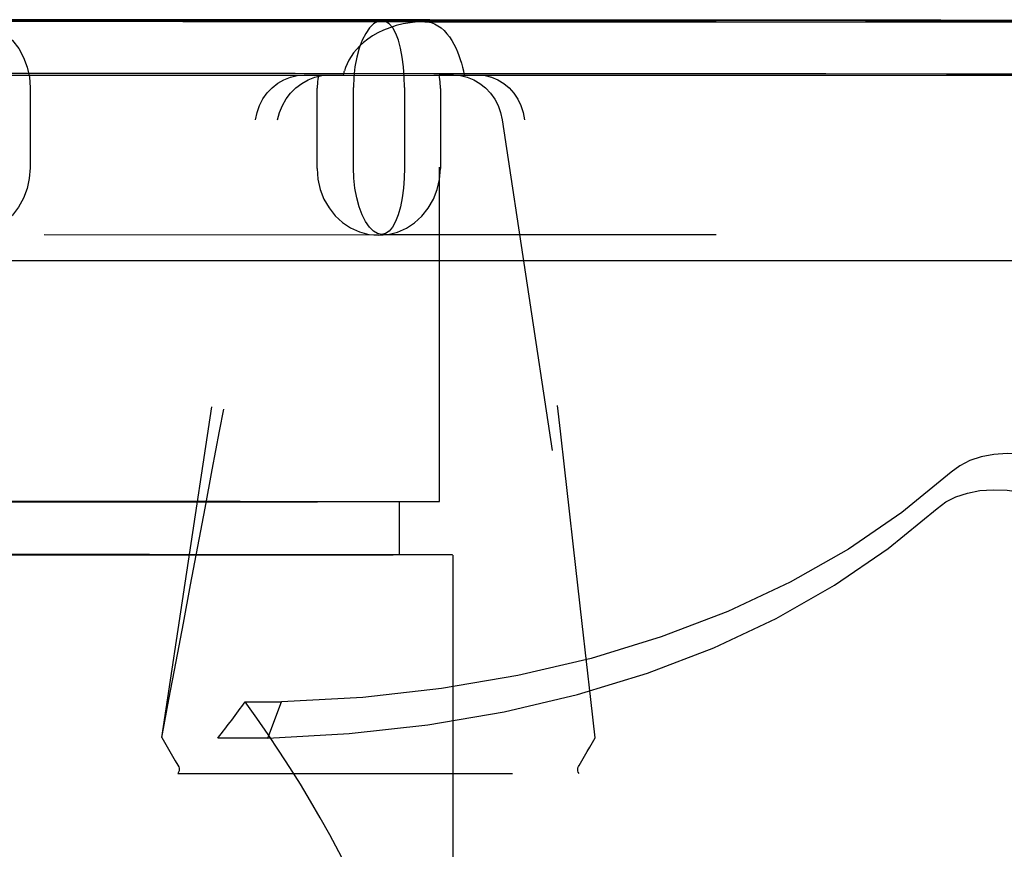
# Model space of a CAD drawing. Header units: inches. Extents: x 0 to 142, y 0 to 92.
# Tile 43 of 65: x 83.97 to 86.28, y 47.6 to 49.54. Entities that reach past the tile are written whole.
import ezdxf

# ---------------------------------------------------------------- set-up
doc = ezdxf.new("R2010")
doc.units = ezdxf.units.IN
doc.header["$LTSCALE"] = 7.824912
doc.header["$MEASUREMENT"] = 0
doc.linetypes.add('HIDDEN', pattern=[0.2, 0.1, -0.1])
doc.layers.get('0').update_dxf_attribs({"linetype": 'CONTINUOUS'})
doc.layers.add('BODY_1PC', color=7, linetype='CONTINUOUS')
doc.layers.add('DEFAULT_2', color=8, linetype='HIDDEN')
doc.styles.get("Standard").update_dxf_attribs({"font": 'arial.ttf'})
doc.dimstyles.new('DIMSTYLE_3', dxfattribs={"dimtxt": 0.627667, "dimasz": 0.836889, "dimexe": 0.09, "dimexo": 0.07, "dimgap": 0.0375, "dimtad": 0, "dimtih": 1, "dimtoh": 1, "dimzin": 4, "dimdsep": 46, "dimtxsty": 'Standard', "dimblk": '_FILLED', "dimblk1": '_FILLED', "dimblk2": '_FILLED', "dimcen": 0.09, "dimazin": 1, "dimtfac": 1, "dimtdec": 3, "dimtofl": 0, "dimtmove": 0, "dimatfit": 3, "dimldrblk": '_FILLED', "dimfxl": 1, "dimtolj": 1, "dimtzin": 4, "dimarcsym": 0})

# ---------------------------------------------------------------- blocks, each defined once
blk = doc.blocks.new('_FILLED')
at = {"color": 0, "linetype": 'ByBlock'}
blk.add_solid([(0, 0), (-1, 0.2), (-1, -0.2)], dxfattribs=at)
blk = doc.blocks.new('*D19')
at = {"layer": 'BODY_1PC', "color": 2, "linetype": 'Continuous'}
for p, q in [((75.1826, 39.7501), (78.8206, 39.7501)), ((88.9756, 39.7501), (85.3376, 39.7501))]:
    blk.add_line(p, q, dxfattribs=at)
at = {"layer": 'BODY_1PC', "color": 2, "linetype": 'Continuous', "xscale": 0.8368889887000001, "yscale": 0.8368889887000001, "zscale": 0.8368889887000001, "rotation": 180}
blk.add_blockref('_FILLED', (75.1826, 39.7501), dxfattribs=at)
at = {"layer": 'BODY_1PC', "color": 2, "linetype": 'Continuous', "xscale": 0.8368889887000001, "yscale": 0.8368889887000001, "zscale": 0.8368889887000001}
blk.add_blockref('_FILLED', (88.9756, 39.7501), dxfattribs=at)
at = {"layer": 'BODY_1PC', "color": 2, "linetype": 'Continuous', "insert": (82.0791, 40.0639), "char_height": 0.627667, "width": 5.889334, "attachment_point": 2, "line_spacing_factor": 0.9}
blk.add_mtext('13.79 USABLE\\PDEPTH', dxfattribs=at)

msp = doc.modelspace()

# ---------------------------------------------------------------- linework, layer by layer
at = {"color": 3, "linetype": 'Continuous'}
msp.add_line((76.3106, 48.9751), (90.1906, 48.9751), dxfattribs=at)
at = {"layer": 'DEFAULT_2', "color": 8, "linetype": 'HIDDEN'}
for p, q in [((84.9215, 49.5343), (83.8569, 49.536)), ((84.4878, 49.537), (84.259, 49.5372)), ((84.677, 49.5368), (84.4878, 49.537)), ((84.8206, 49.5366), (84.677, 49.5368)), ((84.8206, 49.5366), (84.8206, 49.5366)), ((84.8206, 49.5366), (87.3908, 49.5359)), ((84.9213, 49.5343), (85.4567, 49.5341)), ((84.9556, 48.4112), (84.9562, 49.5362)), ((84.6726, 49.4095), (84.6392, 49.4095)), ((84.697, 49.4094), (84.6392, 49.4095)), ((84.731, 49.4094), (84.6726, 49.4095)), ((84.9886, 49.4094), (84.9551, 49.4094)), ((84.9886, 49.4094), (84.9888, 49.4094)), ((84.9888, 49.4094), (85.0466, 49.4093)), ((83.9982, 49.38), (83.9981, 49.192)), ((84.6697, 49.1905), (84.6698, 49.3785)), ((84.7544, 49.1927), (84.7545, 49.3807)), ((84.8739, 49.3805), (84.8738, 49.1925)), ((84.958, 49.3784), (84.9579, 49.1904)), ((84.3062, 47.859), (84.5251, 49.3047)), ((85.1026, 49.3045), (85.3202, 47.8587)), ((84.8204, 49.0366), (87.1314, 49.036)), ((84.8135, 49.0344), (83.8563, 49.036)), ((84.2602, 48.4122), (84.4895, 48.412)), ((84.4895, 48.412), (84.6781, 48.4118)), ((84.6705, 48.411), (84.7832, 48.4111)), ((84.8616, 48.4113), (84.8616, 48.2863)), ((84.5108, 48.287), (84.2777, 48.2872)), ((84.5971, 48.286), (84.4173, 48.286)), ((84.7034, 48.2868), (84.5108, 48.287)), ((84.7335, 48.286), (84.5971, 48.286)), ((84.8491, 48.2866), (84.7034, 48.2868)), ((84.5014, 47.9427), (84.5865, 47.9427)), ((84.554, 47.8579), (84.5865, 47.9427)), ((84.554, 47.8579), (84.4374, 47.8579)), ((84.344, 47.7749), (85.2823, 47.7747))]:
    msp.add_line(p, q, dxfattribs=at)
for points in [[(84.0646, 49.5346), (83.4727, 49.5348), (83.1742, 49.5349), (82.8759, 49.5351), (82.5788, 49.5352)], [(83.7715, 49.5389), (84.3565, 49.5386), (84.6421, 49.5384), (84.9213, 49.5383), (85.1931, 49.5381)], [(84.259, 49.5372), (84.1318, 49.5373), (83.8567, 49.5375)], [(83.8569, 49.536), (83.8794, 49.534), (83.9009, 49.5284), (83.9215, 49.519), (83.9405, 49.5062), (83.9572, 49.4903), (83.9716, 49.4717), (83.983, 49.4508), (83.9914, 49.4281), (83.9964, 49.4046), (83.9982, 49.38)], [(85.248, 49.5383), (84.9331, 49.5385), (84.6099, 49.5387), (83.9447, 49.5391)], [(84.9213, 49.5343), (84.6409, 49.5344), (84.3556, 49.5344), (84.0646, 49.5346)], [(84.9213, 49.5343), (84.9041, 49.5337), (84.8871, 49.5319), (84.8705, 49.5291), (84.8545, 49.5251), (84.8393, 49.5202), (84.8249, 49.5145), (84.8116, 49.5081), (84.7994, 49.501), (84.7884, 49.4936), (84.7784, 49.4858), (84.7695, 49.4777), (84.7617, 49.4695), (84.7549, 49.4612), (84.7489, 49.4527), (84.7439, 49.4443), (84.7397, 49.4359), (84.7362, 49.4274), (84.7335, 49.4191)], [(84.8206, 49.5366), (84.811, 49.5347), (84.8016, 49.5291), (84.7922, 49.5197), (84.7833, 49.5069), (84.7752, 49.491), (84.7681, 49.4724), (84.7624, 49.4515), (84.758, 49.4289), (84.7554, 49.4054), (84.7545, 49.3807)], [(84.8739, 49.3805), (84.8733, 49.4052), (84.8716, 49.4287), (84.8687, 49.4513), (84.8647, 49.4722), (84.8596, 49.4908), (84.8535, 49.5068), (84.8464, 49.5196), (84.8384, 49.529), (84.8299, 49.5346), (84.8206, 49.5366)], [(84.9561, 49.5362), (84.9545, 49.5363), (84.941, 49.5364), (84.9141, 49.5364), (84.874, 49.5365), (84.8206, 49.5366)], [(84.9215, 49.5343), (84.9224, 49.5343), (84.9234, 49.5342), (84.9245, 49.5342), (84.9255, 49.5341), (84.9266, 49.534), (84.9276, 49.5339)], [(84.9276, 49.5339), (84.9361, 49.5322), (84.9443, 49.5292), (84.9522, 49.525), (84.9596, 49.5197), (84.9667, 49.5134), (84.9732, 49.5063), (84.9792, 49.4986), (84.9846, 49.4904), (84.9896, 49.4819), (84.994, 49.4731), (84.9979, 49.4642), (85.0014, 49.4552), (85.0045, 49.4461), (85.0073, 49.437), (85.0097, 49.428), (85.0118, 49.419)], [(85.1931, 49.5381), (85.7097, 49.5377), (85.9523, 49.5375), (86.1831, 49.5373)], [(88.1751, 49.5347), (88.1687, 49.5348), (88.1395, 49.535), (88.0872, 49.5352), (88.0119, 49.5354), (87.914, 49.5356), (87.7941, 49.5358), (87.6526, 49.536), (87.4903, 49.5362), (87.308, 49.5365), (87.1063, 49.5367), (86.8864, 49.5369), (86.6494, 49.5371), (86.3964, 49.5374), (86.1286, 49.5376), (85.8471, 49.5378), (85.248, 49.5383)], [(85.4567, 49.5341), (85.7102, 49.5341), (85.9529, 49.5341), (86.4017, 49.534)], [(86.1831, 49.5373), (86.6052, 49.5369), (86.7947, 49.5367), (86.9687, 49.5365), (87.1265, 49.5363), (87.2671, 49.5361), (87.3908, 49.5359)], [(82.5594, 49.4102), (82.8747, 49.4101), (83.1916, 49.4099), (83.5085, 49.4098), (84.1364, 49.4095)], [(83.951, 49.4141), (84.6183, 49.4137), (84.9426, 49.4135), (85.2586, 49.4133)], [(84.1364, 49.4095), (84.4441, 49.4094), (84.7457, 49.4093), (85.0396, 49.4092), (85.5989, 49.4091)], [(84.5251, 49.3047), (84.529, 49.322), (84.5349, 49.3383), (84.5429, 49.3536), (84.5528, 49.3675), (84.5644, 49.3798), (84.5774, 49.3902), (84.5917, 49.3985), (84.607, 49.4045), (84.6227, 49.4082), (84.6392, 49.4095)], [(84.5772, 49.3046), (84.5816, 49.3218), (84.5882, 49.3382), (84.5969, 49.3535), (84.6075, 49.3674), (84.6198, 49.3797), (84.6335, 49.3901), (84.6484, 49.3984), (84.6641, 49.4045), (84.6805, 49.4082), (84.697, 49.4094)], [(84.6726, 49.4095), (84.6718, 49.4044), (84.671, 49.3992), (84.6705, 49.3941), (84.6701, 49.3889), (84.6698, 49.3837), (84.6698, 49.3785)], [(84.731, 49.4094), (84.7314, 49.411), (84.7318, 49.4126), (84.7322, 49.4142), (84.7326, 49.4158), (84.733, 49.4175), (84.7335, 49.4191)], [(84.958, 49.3784), (84.9579, 49.3836), (84.9577, 49.3888), (84.9573, 49.394), (84.9567, 49.3991), (84.956, 49.4043), (84.9551, 49.4094)], [(84.9888, 49.4094), (85.0051, 49.4081), (85.0208, 49.4044), (85.0361, 49.3983), (85.0504, 49.39), (85.0634, 49.3796), (85.075, 49.3673), (85.0849, 49.3534), (85.0929, 49.3381), (85.0987, 49.3219), (85.1026, 49.3045)], [(85.0118, 49.419), (85.0121, 49.4174), (85.0124, 49.4158), (85.0127, 49.4142), (85.013, 49.4125), (85.0133, 49.4109), (85.0135, 49.4093)], [(85.0466, 49.4093), (85.0624, 49.4081), (85.0778, 49.4044), (85.0926, 49.3983), (85.1063, 49.39), (85.1187, 49.3796), (85.1296, 49.3674), (85.1388, 49.3534), (85.1462, 49.3381), (85.1515, 49.3217), (85.1546, 49.3044)], [(85.2586, 49.4133), (85.8598, 49.4128), (86.1422, 49.4126), (86.4108, 49.4124), (86.6642, 49.4121), (86.9014, 49.4119), (87.121, 49.4117), (87.3222, 49.4114), (87.5035, 49.4112), (87.6653, 49.411)], [(85.5989, 49.4091), (85.8616, 49.4091), (86.3465, 49.409)], [(83.9981, 49.192), (83.9963, 49.1673), (83.9913, 49.1438), (83.9829, 49.1212), (83.9714, 49.1003), (83.9571, 49.0817), (83.9403, 49.0658), (83.9214, 49.053), (83.9008, 49.0436), (83.8792, 49.038), (83.8565, 49.036)], [(84.6697, 49.1905), (84.6716, 49.1655), (84.6768, 49.1419), (84.6856, 49.1192), (84.6974, 49.0984), (84.712, 49.08), (84.729, 49.0643), (84.748, 49.0516), (84.7687, 49.0423), (84.7906, 49.0365), (84.8135, 49.0344)], [(84.8204, 49.0366), (84.8109, 49.0386), (84.8013, 49.0443), (84.792, 49.0536), (84.7831, 49.0664), (84.775, 49.0823), (84.768, 49.101), (84.7622, 49.1219), (84.7579, 49.1445), (84.7553, 49.1683), (84.7544, 49.1927)], [(84.8135, 49.0344), (84.8357, 49.0363), (84.8576, 49.0418), (84.8784, 49.051), (84.8976, 49.0636), (84.9148, 49.0793), (84.9297, 49.0977), (84.9417, 49.1187), (84.9506, 49.1416), (84.956, 49.1654), (84.9579, 49.1904)], [(84.8738, 49.1925), (84.8732, 49.1682), (84.8715, 49.1444), (84.8686, 49.1218), (84.8646, 49.1009), (84.8594, 49.0823), (84.8533, 49.0664), (84.8462, 49.0536), (84.8382, 49.0442), (84.8295, 49.0385), (84.8204, 49.0366)], [(86.5827, 48.3562), (86.5691, 48.381), (86.5517, 48.4047), (86.5304, 48.4275), (86.5056, 48.4487), (86.478, 48.4678), (86.448, 48.4846), (86.4162, 48.4987), (86.3832, 48.5099), (86.3497, 48.5179), (86.3163, 48.5226), (86.2837, 48.5239), (86.2524, 48.5217), (86.2231, 48.5161), (86.1963, 48.5072), (86.1729, 48.4953), (86.1526, 48.4802)], [(86.1526, 48.4802), (86.0377, 48.3859), (85.9124, 48.3001), (85.7762, 48.2226), (85.6301, 48.154), (85.4747, 48.0945), (85.3109, 48.0444), (85.1394, 48.0041), (84.9609, 47.9736), (84.7767, 47.9531), (84.5865, 47.9427)], [(86.1201, 48.3954), (86.1404, 48.4105), (86.1638, 48.4224), (86.1906, 48.4313), (86.2199, 48.4369), (86.2512, 48.4391), (86.2838, 48.4378), (86.3172, 48.4331), (86.3507, 48.4251), (86.3837, 48.4139), (86.4155, 48.3998), (86.4455, 48.383), (86.4731, 48.3639), (86.4979, 48.3427), (86.5192, 48.3199), (86.5366, 48.2962), (86.5502, 48.2713)], [(83.5419, 48.4111), (83.6838, 48.4111), (83.8218, 48.411), (84.0818, 48.411)], [(83.8556, 48.4125), (84.1324, 48.4123), (84.2602, 48.4122)], [(84.0818, 48.411), (84.202, 48.411), (84.4181, 48.411)], [(84.4181, 48.411), (84.5126, 48.411), (84.6705, 48.411)], [(84.554, 47.8579), (84.7442, 47.8683), (84.9284, 47.8888), (85.1069, 47.9193), (85.2784, 47.9596), (85.4422, 48.0097), (85.5976, 48.0692), (85.7437, 48.1378), (85.8799, 48.2153), (86.0052, 48.3011), (86.1201, 48.3954)], [(84.6781, 48.4118), (84.8209, 48.4116), (84.8736, 48.4115), (84.9136, 48.4114), (84.9404, 48.4114), (84.9539, 48.4113), (84.9556, 48.4112)], [(84.7832, 48.4111), (84.8212, 48.4111), (84.8468, 48.4112), (84.8598, 48.4113), (84.8616, 48.4113)], [(84.0792, 48.286), (83.8186, 48.286), (83.6806, 48.2861), (83.5388, 48.2861)], [(84.2777, 48.2872), (84.1488, 48.2874), (83.8686, 48.2876)], [(84.4173, 48.286), (84.1998, 48.286), (84.0792, 48.286)], [(84.8615, 48.2863), (84.8599, 48.2863), (84.8471, 48.2862), (84.8218, 48.2861), (84.7839, 48.2861), (84.7335, 48.286)], [(84.987, 48.2862), (84.9855, 48.2863), (84.9718, 48.2864), (84.9444, 48.2864), (84.9036, 48.2865), (84.8491, 48.2866)], [(84.9871, 48.2862), (84.9862, 46.5285), (84.9859, 46.4745), (84.9852, 46.4205), (84.9841, 46.3664)], [(84.3062, 47.859), (84.3123, 47.8481), (84.3186, 47.8372), (84.3248, 47.8264), (84.3312, 47.8156), (84.3376, 47.8049), (84.344, 47.7942)], [(85.2823, 47.794), (85.2887, 47.8047), (85.2951, 47.8154), (85.3015, 47.8261), (85.3077, 47.8369), (85.314, 47.8478), (85.3202, 47.8587)], [(84.344, 47.7942), (84.3457, 47.7909), (84.3466, 47.7876), (84.3469, 47.7843), (84.3465, 47.781), (84.3456, 47.7779), (84.344, 47.7749)], [(85.2823, 47.7747), (85.2806, 47.7779), (85.2796, 47.7812), (85.2793, 47.7846), (85.2797, 47.7879), (85.2807, 47.791), (85.2823, 47.794)]]:
    msp.add_lwpolyline(points, dxfattribs=at)
for centre, major_axis, ratio, start_param, end_param in [((85.7738, 68.372), (5.4911, 36.1489), 0.053827, -2.166016, -2.118219), ((80.5943, 68.3735), (-5.4572, 36.1519), 0.053811, -2.182315, -2.134518), ((83.1747, 48.5756), (1.5084, 1.5052), 0.668047, -1.388242, -1.337787), ((83.1741, 47.3099), (-1.5057, 1.5088), 0.668309, -2.159227, -1.80257), ((83.174, 47.1402), (-1.5057, 1.5088), 0.668309, 3.731086, 4.53107)]:
    msp.add_ellipse(centre, major_axis=major_axis, ratio=ratio, start_param=start_param, end_param=end_param, dxfattribs=at)

# ---------------------------------------------------------------- dimensions: what is measured, and where the dimension line sits
at = {"layer": 'BODY_1PC', "color": 2, "linetype": 'Continuous'}
dim = msp.add_linear_dim(base=(88.9756, 39.7501), p1=(75.1826, 47.8601), p2=(88.9756, 43.5658), text='<> USABLE\\PDEPTH', dimstyle='DIMSTYLE_3', dxfattribs=at)
dim.commit()
dim.dimension.update_dxf_attribs({"geometry": '*D19', "text_midpoint": (82.0791, 39.2793), "dimtype": 160})

doc.saveas('drawing.dxf')
